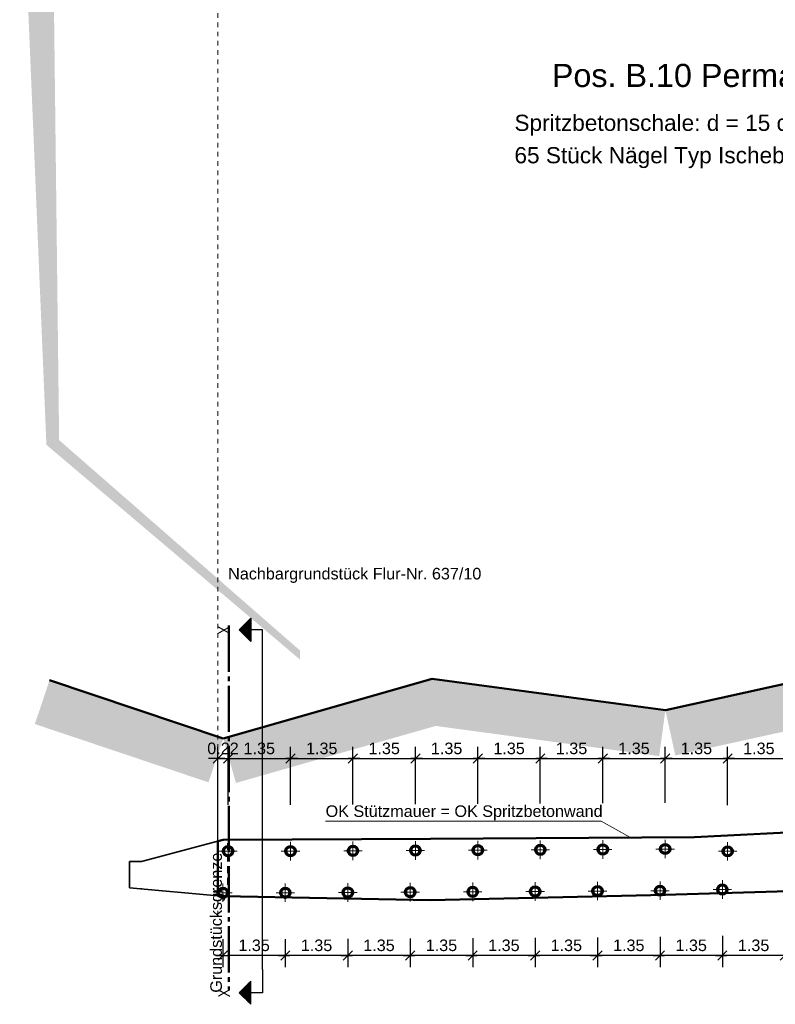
# Model space of a CAD drawing. Header units: metres. Extents: x 0 to 118, y 1 to 83.
# Tile 15 of 36: x 2 to 18, y 34 to 56. Entities that reach past the tile are written whole.
import ezdxf

# ---------------------------------------------------------------- set-up
doc = ezdxf.new("R2010")
doc.units = ezdxf.units.M
for name, pattern in [('ACHSE3', [1.25, 1, -0.1, 0.05, -0.1]), ('DURCHG', [0]), ('GESTR2', [0.25, 0.15, -0.1]), ('PUNKTE', [0.15, 0.05, -0.1])]:
    doc.linetypes.add(name, pattern=pattern)
for name, color, linetype in [('Bestand', 7, 'Continuous'), ('Gel_nde', 7, 'Continuous'), ('GEOMETRIE', 7, 'Continuous'), ('Grundst_cksgrenze', 7, 'Continuous'), ('HILFPU', 7, 'Continuous'), ('MAKET', 7, 'Continuous'), ('Mauern_Bestand', 7, 'Continuous'), ('N_gel', 7, 'Continuous'), ('SCHNPF', 7, 'Continuous'), ('Spritzbetonwand', 7, 'Continuous'), ('TEXTE', 7, 'Continuous')]:
    doc.layers.add(name, color=color, linetype=linetype)
doc.styles.add('Arial', font='arial.ttf')
doc.dimstyles.new('ISBSTRICH4E', dxfattribs={"dimtxt": 0.25, "dimasz": 0.1, "dimexe": 0.25, "dimexo": 1, "dimgap": 0.09, "dimtad": 1, "dimzin": 0, "dimdsep": 46, "dimtxsty": 'Arial', "dimblk": 'ID4', "dimblk1": 'ID4', "dimblk2": 'ID4', "dimsah": 1, "dimcen": 0.09, "dimdle": 0.15, "dimclrd": 7, "dimclre": 7, "dimclrt": 7, "dimazin": 0, "dimtfac": 1, "dimtdec": 4, "dimtix": 1, "dimtmove": 2, "dimatfit": 3, "dimfxl": 1, "dimtvp": 0.004, "dimtolj": 1, "dimtzin": 0, "dimarcsym": 0})

# ---------------------------------------------------------------- blocks, each defined once
blk = doc.blocks.new('ID4')
at = {"color": 7, "linetype": 'DURCHG', "lineweight": 25}
for p, q in [((-1, -1), (1, 1)), ((1.5, 0), (-1, 0))]:
    blk.add_line(p, q, dxfattribs=at)
blk = doc.blocks.new('*D211')
at = {"layer": 'Defpoints', "color": 0}
for p in [(16.812, 36.741), (18.164, 36.814), (16.812, 35.316)]:
    blk.add_point(p, dxfattribs=at)
at = {"layer": 'MAKET', "color": 7, "lineweight": -2}
for p, q in [((18.164, 35.814), (18.164, 35.066)), ((16.812, 35.741), (16.812, 35.066)), ((18.064, 35.316), (16.912, 35.316))]:
    blk.add_line(p, q, dxfattribs=at)
at = {"layer": 'MAKET', "color": 7, "lineweight": -2, "xscale": 0.1, "yscale": 0.1, "zscale": 0.1, "rotation": 180}
blk.add_blockref('ID4', (16.812, 35.316), dxfattribs=at)
at = {"layer": 'MAKET', "color": 7, "lineweight": -2, "xscale": 0.1, "yscale": 0.1, "zscale": 0.1}
blk.add_blockref('ID4', (18.164, 35.316), dxfattribs=at)
at = {"layer": 'MAKET', "color": 7, "insert": (17.488, 35.534), "char_height": 0.25, "attachment_point": 5, "style": 'Arial'}
blk.add_mtext('\\A1;1.35', dxfattribs=at)
blk = doc.blocks.new('*D212')
at = {"layer": 'Defpoints', "color": 0}
for p in [(15.464, 36.716), (16.812, 36.741), (15.464, 35.316)]:
    blk.add_point(p, dxfattribs=at)
at = {"layer": 'MAKET', "color": 7, "lineweight": -2}
for p, q in [((15.464, 35.716), (15.464, 35.066)), ((16.812, 35.741), (16.812, 35.066)), ((16.712, 35.316), (15.564, 35.316))]:
    blk.add_line(p, q, dxfattribs=at)
at = {"layer": 'MAKET', "color": 7, "lineweight": -2, "xscale": 0.1, "yscale": 0.1, "zscale": 0.1, "rotation": 180}
blk.add_blockref('ID4', (15.464, 35.316), dxfattribs=at)
at = {"layer": 'MAKET', "color": 7, "lineweight": -2, "xscale": 0.1, "yscale": 0.1, "zscale": 0.1}
blk.add_blockref('ID4', (16.812, 35.316), dxfattribs=at)
at = {"layer": 'MAKET', "color": 7, "insert": (16.138, 35.534), "char_height": 0.25, "attachment_point": 5, "style": 'Arial'}
blk.add_mtext('\\A1;1.35', dxfattribs=at)
blk = doc.blocks.new('*D213')
at = {"layer": 'Defpoints', "color": 0}
for p in [(14.114, 36.708), (15.464, 36.716), (14.114, 35.316)]:
    blk.add_point(p, dxfattribs=at)
at = {"layer": 'MAKET', "color": 7, "lineweight": -2}
for p, q in [((14.114, 35.708), (14.114, 35.066)), ((15.464, 35.716), (15.464, 35.066)), ((15.364, 35.316), (14.214, 35.316))]:
    blk.add_line(p, q, dxfattribs=at)
at = {"layer": 'MAKET', "color": 7, "lineweight": -2, "xscale": 0.1, "yscale": 0.1, "zscale": 0.1, "rotation": 180}
blk.add_blockref('ID4', (14.114, 35.316), dxfattribs=at)
at = {"layer": 'MAKET', "color": 7, "lineweight": -2, "xscale": 0.1, "yscale": 0.1, "zscale": 0.1}
blk.add_blockref('ID4', (15.464, 35.316), dxfattribs=at)
at = {"layer": 'MAKET', "color": 7, "insert": (14.789, 35.534), "char_height": 0.25, "attachment_point": 5, "style": 'Arial'}
blk.add_mtext('\\A1;1.35', dxfattribs=at)
blk = doc.blocks.new('*D214')
at = {"layer": 'Defpoints', "color": 0}
for p in [(12.764, 36.699), (14.114, 36.708), (12.764, 35.316)]:
    blk.add_point(p, dxfattribs=at)
at = {"layer": 'MAKET', "color": 7, "lineweight": -2}
for p, q in [((12.764, 35.699), (12.764, 35.066)), ((14.114, 35.708), (14.114, 35.066)), ((14.014, 35.316), (12.864, 35.316))]:
    blk.add_line(p, q, dxfattribs=at)
at = {"layer": 'MAKET', "color": 7, "lineweight": -2, "xscale": 0.1, "yscale": 0.1, "zscale": 0.1, "rotation": 180}
blk.add_blockref('ID4', (12.764, 35.316), dxfattribs=at)
at = {"layer": 'MAKET', "color": 7, "lineweight": -2, "xscale": 0.1, "yscale": 0.1, "zscale": 0.1}
blk.add_blockref('ID4', (14.114, 35.316), dxfattribs=at)
at = {"layer": 'MAKET', "color": 7, "insert": (13.439, 35.534), "char_height": 0.25, "attachment_point": 5, "style": 'Arial'}
blk.add_mtext('\\A1;1.35', dxfattribs=at)
blk = doc.blocks.new('*D215')
at = {"layer": 'Defpoints', "color": 0}
for p in [(11.414, 36.691), (12.764, 36.699), (11.414, 35.316)]:
    blk.add_point(p, dxfattribs=at)
at = {"layer": 'MAKET', "color": 7, "lineweight": -2}
for p, q in [((11.414, 35.691), (11.414, 35.066)), ((12.764, 35.699), (12.764, 35.066)), ((12.664, 35.316), (11.514, 35.316))]:
    blk.add_line(p, q, dxfattribs=at)
at = {"layer": 'MAKET', "color": 7, "lineweight": -2, "xscale": 0.1, "yscale": 0.1, "zscale": 0.1, "rotation": 180}
blk.add_blockref('ID4', (11.414, 35.316), dxfattribs=at)
at = {"layer": 'MAKET', "color": 7, "lineweight": -2, "xscale": 0.1, "yscale": 0.1, "zscale": 0.1}
blk.add_blockref('ID4', (12.764, 35.316), dxfattribs=at)
at = {"layer": 'MAKET', "color": 7, "insert": (12.089, 35.534), "char_height": 0.25, "attachment_point": 5, "style": 'Arial'}
blk.add_mtext('\\A1;1.35', dxfattribs=at)
blk = doc.blocks.new('*D216')
at = {"layer": 'Defpoints', "color": 0}
for p in [(10.064, 36.684), (11.414, 36.691), (10.064, 35.316)]:
    blk.add_point(p, dxfattribs=at)
at = {"layer": 'MAKET', "color": 7, "lineweight": -2}
for p, q in [((10.064, 35.684), (10.064, 35.066)), ((11.414, 35.691), (11.414, 35.066)), ((11.314, 35.316), (10.164, 35.316))]:
    blk.add_line(p, q, dxfattribs=at)
at = {"layer": 'MAKET', "color": 7, "lineweight": -2, "xscale": 0.1, "yscale": 0.1, "zscale": 0.1, "rotation": 180}
blk.add_blockref('ID4', (10.064, 35.316), dxfattribs=at)
at = {"layer": 'MAKET', "color": 7, "lineweight": -2, "xscale": 0.1, "yscale": 0.1, "zscale": 0.1}
blk.add_blockref('ID4', (11.414, 35.316), dxfattribs=at)
at = {"layer": 'MAKET', "color": 7, "insert": (10.739, 35.534), "char_height": 0.25, "attachment_point": 5, "style": 'Arial'}
blk.add_mtext('\\A1;1.35', dxfattribs=at)
blk = doc.blocks.new('*D217')
at = {"layer": 'Defpoints', "color": 0}
for p in [(8.714, 36.678), (10.064, 36.684), (8.714, 35.316)]:
    blk.add_point(p, dxfattribs=at)
at = {"layer": 'MAKET', "color": 7, "lineweight": -2}
for p, q in [((8.714, 35.678), (8.714, 35.066)), ((10.064, 35.684), (10.064, 35.066)), ((9.964, 35.316), (8.814, 35.316))]:
    blk.add_line(p, q, dxfattribs=at)
at = {"layer": 'MAKET', "color": 7, "lineweight": -2, "xscale": 0.1, "yscale": 0.1, "zscale": 0.1, "rotation": 180}
blk.add_blockref('ID4', (8.714, 35.316), dxfattribs=at)
at = {"layer": 'MAKET', "color": 7, "lineweight": -2, "xscale": 0.1, "yscale": 0.1, "zscale": 0.1}
blk.add_blockref('ID4', (10.064, 35.316), dxfattribs=at)
at = {"layer": 'MAKET', "color": 7, "insert": (9.389, 35.534), "char_height": 0.25, "attachment_point": 5, "style": 'Arial'}
blk.add_mtext('\\A1;1.35', dxfattribs=at)
blk = doc.blocks.new('*D218')
at = {"layer": 'Defpoints', "color": 0}
for p in [(7.364, 36.672), (8.714, 36.678), (7.364, 35.316)]:
    blk.add_point(p, dxfattribs=at)
at = {"layer": 'MAKET', "color": 7, "lineweight": -2}
for p, q in [((7.364, 35.672), (7.364, 35.066)), ((8.714, 35.678), (8.714, 35.066)), ((8.614, 35.316), (7.464, 35.316))]:
    blk.add_line(p, q, dxfattribs=at)
at = {"layer": 'MAKET', "color": 7, "lineweight": -2, "xscale": 0.1, "yscale": 0.1, "zscale": 0.1, "rotation": 180}
blk.add_blockref('ID4', (7.364, 35.316), dxfattribs=at)
at = {"layer": 'MAKET', "color": 7, "lineweight": -2, "xscale": 0.1, "yscale": 0.1, "zscale": 0.1}
blk.add_blockref('ID4', (8.714, 35.316), dxfattribs=at)
at = {"layer": 'MAKET', "color": 7, "insert": (8.039, 35.534), "char_height": 0.25, "attachment_point": 5, "style": 'Arial'}
blk.add_mtext('\\A1;1.35', dxfattribs=at)
blk = doc.blocks.new('*D219')
at = {"layer": 'Defpoints', "color": 0}
for p in [(6.014, 36.672), (7.364, 36.672), (6.014, 35.316)]:
    blk.add_point(p, dxfattribs=at)
at = {"layer": 'MAKET', "color": 7, "lineweight": -2}
for p, q in [((6.014, 35.672), (6.014, 35.066)), ((7.364, 35.672), (7.364, 35.066)), ((7.264, 35.316), (6.114, 35.316))]:
    blk.add_line(p, q, dxfattribs=at)
at = {"layer": 'MAKET', "color": 7, "lineweight": -2, "xscale": 0.1, "yscale": 0.1, "zscale": 0.1, "rotation": 180}
blk.add_blockref('ID4', (6.014, 35.316), dxfattribs=at)
at = {"layer": 'MAKET', "color": 7, "lineweight": -2, "xscale": 0.1, "yscale": 0.1, "zscale": 0.1}
blk.add_blockref('ID4', (7.364, 35.316), dxfattribs=at)
at = {"layer": 'MAKET', "color": 7, "insert": (6.689, 35.534), "char_height": 0.25, "attachment_point": 5, "style": 'Arial'}
blk.add_mtext('\\A1;1.35', dxfattribs=at)
blk = doc.blocks.new('*D227')
at = {"layer": 'Defpoints', "color": 0}
for p in [(18.276, 39.573), (18.276, 37.716), (16.926, 37.567)]:
    blk.add_point(p, dxfattribs=at)
at = {"layer": 'MAKET', "color": 7, "lineweight": -2}
for p, q in [((16.926, 38.567), (16.926, 39.823)), ((18.276, 38.716), (18.276, 39.823)), ((17.026, 39.573), (18.176, 39.573))]:
    blk.add_line(p, q, dxfattribs=at)
at = {"layer": 'MAKET', "color": 7, "lineweight": -2, "xscale": 0.1, "yscale": 0.1, "zscale": 0.1, "rotation": 180}
blk.add_blockref('ID4', (16.926, 39.573), dxfattribs=at)
at = {"layer": 'MAKET', "color": 7, "lineweight": -2, "xscale": 0.1, "yscale": 0.1, "zscale": 0.1}
blk.add_blockref('ID4', (18.276, 39.573), dxfattribs=at)
at = {"layer": 'MAKET', "color": 7, "insert": (17.601, 39.79), "char_height": 0.25, "attachment_point": 5, "style": 'Arial'}
blk.add_mtext('\\A1;1.35', dxfattribs=at)
blk = doc.blocks.new('*D228')
at = {"layer": 'Defpoints', "color": 0}
for p in [(16.926, 39.573), (15.576, 37.617), (16.926, 37.567)]:
    blk.add_point(p, dxfattribs=at)
at = {"layer": 'MAKET', "color": 7, "lineweight": -2}
for p, q in [((15.576, 38.617), (15.576, 39.823)), ((16.926, 38.567), (16.926, 39.823)), ((15.676, 39.573), (16.826, 39.573))]:
    blk.add_line(p, q, dxfattribs=at)
at = {"layer": 'MAKET', "color": 7, "lineweight": -2, "xscale": 0.1, "yscale": 0.1, "zscale": 0.1, "rotation": 180}
blk.add_blockref('ID4', (15.576, 39.573), dxfattribs=at)
at = {"layer": 'MAKET', "color": 7, "lineweight": -2, "xscale": 0.1, "yscale": 0.1, "zscale": 0.1}
blk.add_blockref('ID4', (16.926, 39.573), dxfattribs=at)
at = {"layer": 'MAKET', "color": 7, "insert": (16.251, 39.79), "char_height": 0.25, "attachment_point": 5, "style": 'Arial'}
blk.add_mtext('\\A1;1.35', dxfattribs=at)
blk = doc.blocks.new('*D229')
at = {"layer": 'Defpoints', "color": 0}
for p in [(15.576, 39.573), (14.226, 37.608), (15.576, 37.617)]:
    blk.add_point(p, dxfattribs=at)
at = {"layer": 'MAKET', "color": 7, "lineweight": -2}
for p, q in [((14.226, 38.608), (14.226, 39.823)), ((15.576, 38.617), (15.576, 39.823)), ((14.326, 39.573), (15.476, 39.573))]:
    blk.add_line(p, q, dxfattribs=at)
at = {"layer": 'MAKET', "color": 7, "lineweight": -2, "xscale": 0.1, "yscale": 0.1, "zscale": 0.1, "rotation": 180}
blk.add_blockref('ID4', (14.226, 39.573), dxfattribs=at)
at = {"layer": 'MAKET', "color": 7, "lineweight": -2, "xscale": 0.1, "yscale": 0.1, "zscale": 0.1}
blk.add_blockref('ID4', (15.576, 39.573), dxfattribs=at)
at = {"layer": 'MAKET', "color": 7, "insert": (14.901, 39.79), "char_height": 0.25, "attachment_point": 5, "style": 'Arial'}
blk.add_mtext('\\A1;1.35', dxfattribs=at)
blk = doc.blocks.new('*D230')
at = {"layer": 'Defpoints', "color": 0}
for p in [(14.226, 39.573), (12.876, 37.6), (14.226, 37.608)]:
    blk.add_point(p, dxfattribs=at)
at = {"layer": 'MAKET', "color": 7, "lineweight": -2}
for p, q in [((12.876, 38.6), (12.876, 39.823)), ((14.226, 38.608), (14.226, 39.823)), ((12.976, 39.573), (14.126, 39.573))]:
    blk.add_line(p, q, dxfattribs=at)
at = {"layer": 'MAKET', "color": 7, "lineweight": -2, "xscale": 0.1, "yscale": 0.1, "zscale": 0.1, "rotation": 180}
blk.add_blockref('ID4', (12.876, 39.573), dxfattribs=at)
at = {"layer": 'MAKET', "color": 7, "lineweight": -2, "xscale": 0.1, "yscale": 0.1, "zscale": 0.1}
blk.add_blockref('ID4', (14.226, 39.573), dxfattribs=at)
at = {"layer": 'MAKET', "color": 7, "insert": (13.551, 39.79), "char_height": 0.25, "attachment_point": 5, "style": 'Arial'}
blk.add_mtext('\\A1;1.35', dxfattribs=at)
blk = doc.blocks.new('*D231')
at = {"layer": 'Defpoints', "color": 0}
for p in [(12.876, 39.573), (11.526, 37.592), (12.876, 37.6)]:
    blk.add_point(p, dxfattribs=at)
at = {"layer": 'MAKET', "color": 7, "lineweight": -2}
for p, q in [((11.526, 38.592), (11.526, 39.823)), ((12.876, 38.6), (12.876, 39.823)), ((11.626, 39.573), (12.776, 39.573))]:
    blk.add_line(p, q, dxfattribs=at)
at = {"layer": 'MAKET', "color": 7, "lineweight": -2, "xscale": 0.1, "yscale": 0.1, "zscale": 0.1, "rotation": 180}
blk.add_blockref('ID4', (11.526, 39.573), dxfattribs=at)
at = {"layer": 'MAKET', "color": 7, "lineweight": -2, "xscale": 0.1, "yscale": 0.1, "zscale": 0.1}
blk.add_blockref('ID4', (12.876, 39.573), dxfattribs=at)
at = {"layer": 'MAKET', "color": 7, "insert": (12.201, 39.79), "char_height": 0.25, "attachment_point": 5, "style": 'Arial'}
blk.add_mtext('\\A1;1.35', dxfattribs=at)
blk = doc.blocks.new('*D232')
at = {"layer": 'Defpoints', "color": 0}
for p in [(11.526, 39.573), (10.176, 37.585), (11.526, 37.592)]:
    blk.add_point(p, dxfattribs=at)
at = {"layer": 'MAKET', "color": 7, "lineweight": -2}
for p, q in [((10.176, 38.585), (10.176, 39.823)), ((11.526, 38.592), (11.526, 39.823)), ((10.276, 39.573), (11.426, 39.573))]:
    blk.add_line(p, q, dxfattribs=at)
at = {"layer": 'MAKET', "color": 7, "lineweight": -2, "xscale": 0.1, "yscale": 0.1, "zscale": 0.1, "rotation": 180}
blk.add_blockref('ID4', (10.176, 39.573), dxfattribs=at)
at = {"layer": 'MAKET', "color": 7, "lineweight": -2, "xscale": 0.1, "yscale": 0.1, "zscale": 0.1}
blk.add_blockref('ID4', (11.526, 39.573), dxfattribs=at)
at = {"layer": 'MAKET', "color": 7, "insert": (10.851, 39.79), "char_height": 0.25, "attachment_point": 5, "style": 'Arial'}
blk.add_mtext('\\A1;1.35', dxfattribs=at)
blk = doc.blocks.new('*D233')
at = {"layer": 'Defpoints', "color": 0}
for p in [(10.176, 39.573), (8.826, 37.578), (10.176, 37.585)]:
    blk.add_point(p, dxfattribs=at)
at = {"layer": 'MAKET', "color": 7, "lineweight": -2}
for p, q in [((8.826, 38.578), (8.826, 39.823)), ((10.176, 38.585), (10.176, 39.823)), ((8.926, 39.573), (10.076, 39.573))]:
    blk.add_line(p, q, dxfattribs=at)
at = {"layer": 'MAKET', "color": 7, "lineweight": -2, "xscale": 0.1, "yscale": 0.1, "zscale": 0.1, "rotation": 180}
blk.add_blockref('ID4', (8.826, 39.573), dxfattribs=at)
at = {"layer": 'MAKET', "color": 7, "lineweight": -2, "xscale": 0.1, "yscale": 0.1, "zscale": 0.1}
blk.add_blockref('ID4', (10.176, 39.573), dxfattribs=at)
at = {"layer": 'MAKET', "color": 7, "insert": (9.501, 39.79), "char_height": 0.25, "attachment_point": 5, "style": 'Arial'}
blk.add_mtext('\\A1;1.35', dxfattribs=at)
blk = doc.blocks.new('*D234')
at = {"layer": 'Defpoints', "color": 0}
for p in [(8.826, 39.573), (7.476, 37.572), (8.826, 37.578)]:
    blk.add_point(p, dxfattribs=at)
at = {"layer": 'MAKET', "color": 7, "lineweight": -2}
for p, q in [((7.476, 38.572), (7.476, 39.823)), ((8.826, 38.578), (8.826, 39.823)), ((7.576, 39.573), (8.726, 39.573))]:
    blk.add_line(p, q, dxfattribs=at)
at = {"layer": 'MAKET', "color": 7, "lineweight": -2, "xscale": 0.1, "yscale": 0.1, "zscale": 0.1, "rotation": 180}
blk.add_blockref('ID4', (7.476, 39.573), dxfattribs=at)
at = {"layer": 'MAKET', "color": 7, "lineweight": -2, "xscale": 0.1, "yscale": 0.1, "zscale": 0.1}
blk.add_blockref('ID4', (8.826, 39.573), dxfattribs=at)
at = {"layer": 'MAKET', "color": 7, "insert": (8.151, 39.79), "char_height": 0.25, "attachment_point": 5, "style": 'Arial'}
blk.add_mtext('\\A1;1.35', dxfattribs=at)
blk = doc.blocks.new('*D235')
at = {"layer": 'Defpoints', "color": 0}
for p in [(7.476, 39.573), (6.126, 37.572), (7.476, 37.572)]:
    blk.add_point(p, dxfattribs=at)
at = {"layer": 'MAKET', "color": 7, "lineweight": -2}
for p, q in [((6.126, 38.572), (6.126, 39.823)), ((7.476, 38.572), (7.476, 39.823)), ((6.226, 39.573), (7.376, 39.573))]:
    blk.add_line(p, q, dxfattribs=at)
at = {"layer": 'MAKET', "color": 7, "lineweight": -2, "xscale": 0.1, "yscale": 0.1, "zscale": 0.1, "rotation": 180}
blk.add_blockref('ID4', (6.126, 39.573), dxfattribs=at)
at = {"layer": 'MAKET', "color": 7, "lineweight": -2, "xscale": 0.1, "yscale": 0.1, "zscale": 0.1}
blk.add_blockref('ID4', (7.476, 39.573), dxfattribs=at)
at = {"layer": 'MAKET', "color": 7, "insert": (6.801, 39.79), "char_height": 0.25, "attachment_point": 5, "style": 'Arial'}
blk.add_mtext('\\A1;1.35', dxfattribs=at)
blk = doc.blocks.new('*D236')
at = {"layer": 'Defpoints', "color": 0}
for p in [(6.126, 39.573), (6.126, 37.572), (5.906, 36.182)]:
    blk.add_point(p, dxfattribs=at)
at = {"layer": 'MAKET', "color": 7, "lineweight": -2}
for p, q in [((5.906, 37.182), (5.906, 39.823)), ((6.126, 38.572), (6.126, 39.823)), ((5.806, 39.573), (5.706, 39.573)), ((5.906, 39.573), (6.126, 39.573)), ((6.226, 39.573), (6.326, 39.573))]:
    blk.add_line(p, q, dxfattribs=at)
at = {"layer": 'MAKET', "color": 7, "lineweight": -2, "xscale": 0.1, "yscale": 0.1, "zscale": 0.1}
blk.add_blockref('ID4', (5.906, 39.573), dxfattribs=at)
at = {"layer": 'MAKET', "color": 7, "lineweight": -2, "xscale": 0.1, "yscale": 0.1, "zscale": 0.1, "rotation": 180}
blk.add_blockref('ID4', (6.126, 39.573), dxfattribs=at)
at = {"layer": 'MAKET', "color": 7, "insert": (6.016, 39.79), "char_height": 0.25, "attachment_point": 5, "style": 'Arial'}
blk.add_mtext('\\A1;0.22', dxfattribs=at)

msp = doc.modelspace()

# ---------------------------------------------------------------- hatches: boundary and pattern name
at = {"layer": 'Gel_nde'}
for points in [[(15.58, 40.618), (19.776, 40.618), (19.583, 41.498)], [(7.162, 40.333), (10.814, 40.333), (10.539, 41.297)], [(10.447, 40.618), (15.58, 40.618), (10.539, 41.298)], [(1.949, 40.318), (5.098, 40.318), (2.268, 41.268)], [(10.405, 40.305), (15.538, 40.305), (15.58, 40.618), (10.447, 40.618)], [(15.602, 40.519), (19.798, 40.519), (19.776, 40.618), (15.58, 40.618)], [(15.795, 39.639), (19.798, 40.519), (15.602, 40.519)], [(2.873, 40.008), (6.022, 40.008), (5.098, 40.318), (1.949, 40.318)], [(6.022, 40.008), (9.673, 40.008), (10.814, 40.333), (7.162, 40.333)], [(15.446, 39.625), (15.538, 40.305), (10.405, 40.305)], [(5.703, 39.058), (6.022, 40.008), (2.873, 40.008)], [(6.297, 39.045), (9.673, 40.008), (6.022, 40.008)]]:
    msp.add_hatch(color=84, dxfattribs=at).paths.add_polyline_path(points)
at = {"layer": 'Mauern_Bestand'}
msp.add_hatch(color=7, dxfattribs=at).paths.add_polyline_path([(1.621, 60.199), (2.199, 46.352), (7.683, 41.709), (7.683, 41.906), (2.474, 46.454), (2.31, 60.232), (1.621, 60.199)])

# ---------------------------------------------------------------- linework, layer by layer
at = {"layer": 'Bestand', "color": 140, "linetype": 'DURCHG', "lineweight": 50}
for p, q in [((19.583, 38.048), (16.207, 37.872)), ((5.906, 37.787), (6.022, 37.818)), ((5.906, 37.787), (5.906, 36.608)), ((10.501, 37.838), (6.022, 37.818)), ((16.207, 37.872), (10.501, 37.838)), ((6.022, 36.598), (5.906, 36.608))]:
    msp.add_line(p, q, dxfattribs=at)
at = {"layer": 'Bestand', "color": 7, "linetype": 'DURCHG', "lineweight": 35}
for p, q in [((5.906, 37.787), (4.255, 37.348)), ((3.993, 37.348), (4.255, 37.348)), ((3.993, 37.348), (3.993, 36.778)), ((5.906, 36.608), (3.993, 36.778))]:
    msp.add_line(p, q, dxfattribs=at)
at = {"layer": 'Gel_nde', "color": 84, "linetype": 'DURCHG', "lineweight": 50}
for p, q in [((19.583, 41.498), (15.58, 40.618)), ((10.539, 41.298), (6.022, 40.008)), ((15.58, 40.618), (10.539, 41.298)), ((6.022, 40.008), (2.268, 41.268))]:
    msp.add_line(p, q, dxfattribs=at)
at = {"layer": 'GEOMETRIE', "color": 7, "linetype": 'PUNKTE', "lineweight": 18}
msp.add_line((5.906, 36.182), (5.906, 58.976), dxfattribs=at)
at = {"layer": 'GEOMETRIE', "color": 140, "linetype": 'GESTR2', "lineweight": 50}
msp.add_line((6.126, 36.596), (6.126, 37.819), dxfattribs=at)
at = {"layer": 'Grundst_cksgrenze', "color": 54, "linetype": 'ACHSE3', "lineweight": 50}
msp.add_line((6.144, 42.447), (6.144, 34.578), dxfattribs=at)
at = {"layer": 'HILFPU', "color": 4}
msp.add_point((4.255, 36.755), dxfattribs=at)
at = {"layer": 'N_gel', "color": 7, "linetype": 'DURCHG', "lineweight": 18}
for p, q in [((6.126, 37.772), (6.126, 37.372)), ((7.476, 37.772), (7.476, 37.372)), ((8.826, 37.778), (8.826, 37.378)), ((10.176, 37.785), (10.176, 37.385)), ((11.526, 37.792), (11.526, 37.392)), ((12.876, 37.8), (12.876, 37.4)), ((14.226, 37.808), (14.226, 37.408)), ((15.576, 37.817), (15.576, 37.417)), ((16.926, 37.767), (16.926, 37.367)), ((5.926, 37.572), (6.326, 37.572)), ((7.276, 37.572), (7.676, 37.572)), ((8.626, 37.578), (9.026, 37.578)), ((9.976, 37.585), (10.376, 37.585)), ((11.326, 37.592), (11.726, 37.592)), ((12.676, 37.6), (13.076, 37.6)), ((14.026, 37.608), (14.426, 37.608)), ((15.376, 37.617), (15.776, 37.617)), ((16.726, 37.567), (17.126, 37.567)), ((6.014, 36.872), (6.014, 36.472)), ((7.364, 36.872), (7.364, 36.472)), ((8.714, 36.878), (8.714, 36.478)), ((10.064, 36.884), (10.064, 36.484)), ((11.414, 36.891), (11.414, 36.491)), ((12.764, 36.899), (12.764, 36.499)), ((14.114, 36.908), (14.114, 36.508)), ((15.464, 36.916), (15.464, 36.516)), ((16.812, 36.941), (16.812, 36.541)), ((5.814, 36.672), (6.214, 36.672)), ((7.164, 36.672), (7.564, 36.672)), ((8.514, 36.678), (8.914, 36.678)), ((9.864, 36.684), (10.264, 36.684)), ((11.214, 36.691), (11.614, 36.691)), ((12.564, 36.699), (12.964, 36.699)), ((13.914, 36.708), (14.314, 36.708)), ((15.264, 36.716), (15.664, 36.716)), ((16.612, 36.741), (17.012, 36.741))]:
    msp.add_line(p, q, dxfattribs=at)
at = {"layer": 'N_gel', "color": 7, "linetype": 'DURCHG', "lineweight": 70}
for centre in [(6.126, 37.572), (7.476, 37.572), (8.826, 37.578), (10.176, 37.585), (11.526, 37.592), (12.876, 37.6), (14.226, 37.608), (15.576, 37.617), (16.926, 37.567), (15.464, 36.716), (16.812, 36.741), (6.014, 36.672), (7.364, 36.672), (8.714, 36.678), (10.064, 36.684), (11.414, 36.691), (12.764, 36.699), (14.114, 36.708)]:
    msp.add_circle(centre, 0.1, dxfattribs=at)
at = {"layer": 'N_gel', "color": 4}
for p in [(6.126, 37.572), (7.476, 37.572), (8.826, 37.578), (10.176, 37.585), (11.526, 37.592), (12.876, 37.6), (14.226, 37.608), (15.576, 37.617), (16.926, 37.567), (6.014, 36.672), (7.364, 36.672), (8.714, 36.678), (10.064, 36.684), (11.414, 36.691), (12.764, 36.699), (14.114, 36.708), (15.464, 36.716), (16.812, 36.741)]:
    msp.add_point(p, dxfattribs=at)
at = {"layer": 'SCHNPF', "color": 7, "linetype": 'DURCHG', "lineweight": 25}
for p, q in [((6.367, 42.354), (6.617, 42.604)), ((6.585, 42.573), (6.585, 42.135)), ((6.601, 42.588), (6.601, 42.12)), ((6.617, 42.604), (6.617, 42.104)), ((6.867, 42.354), (6.367, 42.354)), ((6.617, 42.104), (6.367, 42.354)), ((6.382, 42.37), (6.382, 42.338)), ((6.398, 42.385), (6.398, 42.323)), ((6.413, 42.401), (6.413, 42.307)), ((6.429, 42.416), (6.429, 42.291)), ((6.445, 42.432), (6.445, 42.276)), ((6.46, 42.448), (6.46, 42.26)), ((6.476, 42.463), (6.476, 42.245)), ((6.492, 42.479), (6.492, 42.229)), ((6.507, 42.495), (6.507, 42.213)), ((6.523, 42.51), (6.523, 42.198)), ((6.538, 42.526), (6.538, 42.182)), ((6.554, 42.541), (6.554, 42.166)), ((6.57, 42.557), (6.57, 42.151)), ((6.867, 35.011), (6.867, 42.354)), ((6.867, 35.011), (6.867, 34.511)), ((6.617, 34.761), (6.367, 34.511)), ((6.554, 34.323), (6.554, 34.698)), ((6.57, 34.307), (6.57, 34.714)), ((6.585, 34.292), (6.585, 34.729)), ((6.601, 34.276), (6.601, 34.745)), ((6.617, 34.261), (6.617, 34.761)), ((6.867, 34.511), (6.367, 34.511)), ((6.367, 34.511), (6.617, 34.261)), ((6.382, 34.495), (6.382, 34.526)), ((6.398, 34.479), (6.398, 34.542)), ((6.413, 34.464), (6.413, 34.557)), ((6.429, 34.448), (6.429, 34.573)), ((6.445, 34.432), (6.445, 34.589)), ((6.46, 34.417), (6.46, 34.604)), ((6.476, 34.401), (6.476, 34.62)), ((6.492, 34.386), (6.492, 34.636)), ((6.507, 34.37), (6.507, 34.651)), ((6.523, 34.354), (6.523, 34.667)), ((6.538, 34.339), (6.538, 34.682))]:
    msp.add_line(p, q, dxfattribs=at)
at = {"layer": 'Spritzbetonwand', "color": 140, "linetype": 'DURCHG', "lineweight": 50}
for p, q in [((15.58, 36.628), (10.501, 36.508)), ((19.554, 36.748), (15.562, 36.628)), ((10.501, 36.508), (6.022, 36.598))]:
    msp.add_line(p, q, dxfattribs=at)
at = {"layer": 'TEXTE', "color": 4, "linetype": 'DURCHG', "lineweight": 20}
for p, q in [((8.235, 38.217), (14.193, 38.217)), ((14.193, 38.217), (14.815, 37.873))]:
    msp.add_line(p, q, dxfattribs=at)

# ---------------------------------------------------------------- texts
at = {"layer": 'Grundst_cksgrenze', "color": 7, "style": 'Arial'}
msp.add_text('Nachbargrundstück Flur-Nr. 637/10', height=0.25, dxfattribs=at).set_placement((6.128, 43.443))
at = {"layer": 'Grundst_cksgrenze', "color": 89, "style": 'Arial'}
msp.add_text('Grundstücksgrenze', height=0.25, rotation=90, dxfattribs=at).set_placement((5.992, 34.511))
at = {"layer": 'SCHNPF', "color": 7, "style": 'Arial', "width": 0.8}
for p in [(6.167, 42.254), (6.167, 34.411)]:
    msp.add_text('X', height=0.25, rotation=90, dxfattribs=at).set_placement(p)
at = {"layer": 'TEXTE', "color": 7, "style": 'Arial'}
for s, height, p in [('Pos. B.10 Permanente Sicherung der vorhandenen Stützmauer durch vernagelte Spritzbetonwand', 0.5, (13.126, 54.086)), ('Spritzbetonschale: d = 15 cm + 5 cm = 20 cm - 2 Q 188/m² + 1 Q 188/m² (siehe Detail 1) mit allseitigem Überstand verlegt - Fläche Spritzbetonschale ca. 55 m²', 0.35, (12.317, 53.137)), ('65 Stück Nägel Typ Ischebeck TITAN 30/11 o. vgl. - Nagellänge = Verpresslänge = 4,50 m - horizontaler Abstand = 1,40 m - Gesamt-Verpresslänge ca. 297 lfm', 0.35, (12.317, 52.437))]:
    msp.add_text(s, height=height, dxfattribs=at).set_placement(p)
at = {"layer": 'TEXTE', "color": 4, "style": 'Arial'}
msp.add_text('OK Stützmauer = OK Spritzbetonwand', height=0.25, dxfattribs=at).set_placement((8.235, 38.31))

# ---------------------------------------------------------------- dimensions: what is measured, and where the dimension line sits
at = {"layer": 'MAKET'}
for base, p1, p2, picture, middle in [((6.126, 39.573), (5.906, 36.182), (6.126, 37.572), '*D236', (6.016, 39.79)), ((7.476, 39.573), (6.126, 37.572), (7.476, 37.572), '*D235', (6.801, 39.79)), ((8.826, 39.573), (7.476, 37.572), (8.826, 37.578), '*D234', (8.151, 39.79)), ((10.176, 39.573), (8.826, 37.578), (10.176, 37.585), '*D233', (9.501, 39.79)), ((11.526, 39.573), (10.176, 37.585), (11.526, 37.592), '*D232', (10.851, 39.79)), ((12.876, 39.573), (11.526, 37.592), (12.876, 37.6), '*D231', (12.201, 39.79)), ((14.226, 39.573), (12.876, 37.6), (14.226, 37.608), '*D230', (13.551, 39.79)), ((15.576, 39.573), (14.226, 37.608), (15.576, 37.617), '*D229', (14.901, 39.79)), ((16.926, 39.573), (15.576, 37.617), (16.926, 37.567), '*D228', (16.251, 39.79)), ((18.276, 39.573), (16.926, 37.567), (18.276, 37.716), '*D227', (17.601, 39.79)), ((6.014, 35.316), (7.364, 36.672), (6.014, 36.672), '*D219', (6.689, 35.534)), ((7.364, 35.316), (8.714, 36.678), (7.364, 36.672), '*D218', (8.039, 35.534)), ((8.714, 35.316), (10.064, 36.684), (8.714, 36.678), '*D217', (9.389, 35.534)), ((10.064, 35.316), (11.414, 36.691), (10.064, 36.684), '*D216', (10.739, 35.534)), ((11.414, 35.316), (12.764, 36.699), (11.414, 36.691), '*D215', (12.089, 35.534)), ((12.764, 35.316), (14.114, 36.708), (12.764, 36.699), '*D214', (13.439, 35.534)), ((14.114, 35.316), (15.464, 36.716), (14.114, 36.708), '*D213', (14.789, 35.534)), ((15.464, 35.316), (16.812, 36.741), (15.464, 36.716), '*D212', (16.138, 35.534)), ((16.812, 35.316), (18.164, 36.814), (16.812, 36.741), '*D211', (17.488, 35.534))]:
    dim = msp.add_linear_dim(base=base, p1=p1, p2=p2, dimstyle='ISBSTRICH4E', override={"dimasz": 0.1}, dxfattribs=at)
    dim.commit()
    dim.dimension.update_dxf_attribs({"geometry": picture, "text_midpoint": middle})

doc.saveas('drawing.dxf')
